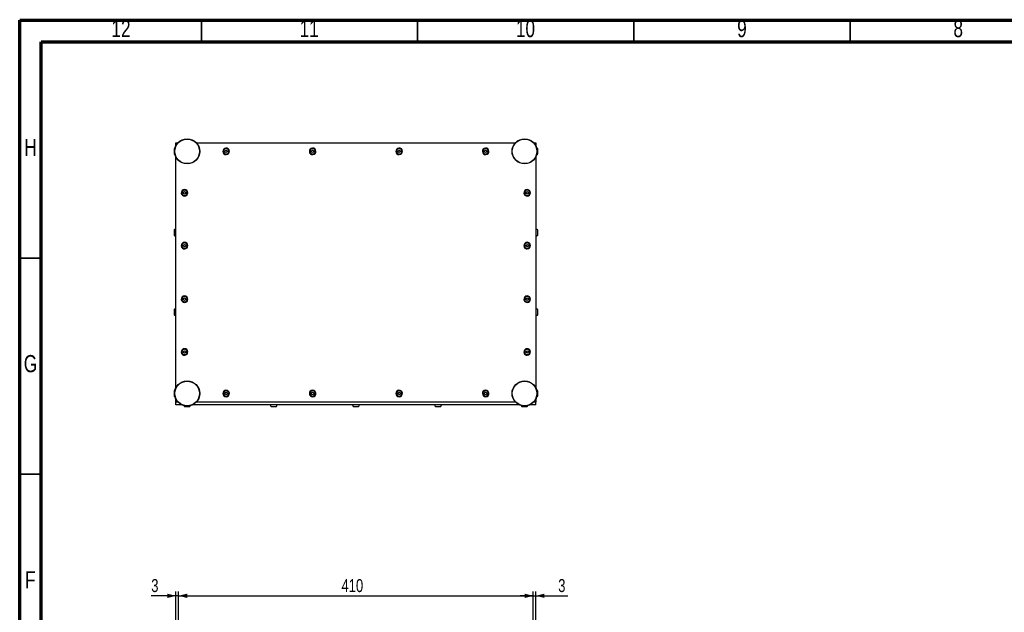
# Model space of a CAD drawing. Header units: millimetres. Extents: x 5 to 594, y 5 to 415.
# Tile 10 of 42: x 5 to 233, y 278 to 415. Entities that reach past the tile are written whole.
import ezdxf

# ---------------------------------------------------------------- set-up
doc = ezdxf.new("R2010")
doc.units = ezdxf.units.MM
doc.layers.add('COTES', color=1, linetype='Continuous')
doc.layers.add('NOTES', color=6, linetype='Continuous')
doc.layers.add('TRAIT-FORT', color=4, linetype='Continuous', lineweight=25)
doc.styles.add('SLDTEXTSTYLE0', font='TXT', dxfattribs={"width": 0.75})
doc.dimstyles.new('SLDDIMSTYLE0', dxfattribs={"dimtxt": 3, "dimasz": 2, "dimexe": 0, "dimexo": 0.0625, "dimgap": 0.75, "dimtad": 1, "dimlfac": 5, "dimrnd": 1e-09, "dimzin": 12, "dimdsep": 46, "dimtxsty": 'SLDTEXTSTYLE0', "dimsah": 1, "dimcen": 0.09, "dimadec": 0, "dimazin": 3, "dimtfac": 1, "dimtofl": 0, "dimtmove": 0, "dimatfit": 3, "dimfxl": 0, "dimfrac": 2, "dimtolj": 1, "dimtzin": 12, "dimarcsym": 0})
doc.dimstyles.new('SLDDIMSTYLE1', dxfattribs={"dimtxt": 3, "dimasz": 2, "dimexe": 0, "dimexo": 0.0625, "dimgap": 0.75, "dimtad": 1, "dimlfac": 5, "dimrnd": 1e-09, "dimzin": 12, "dimdsep": 46, "dimtxsty": 'SLDTEXTSTYLE0', "dimsah": 1, "dimcen": 0.09, "dimadec": 0, "dimazin": 3, "dimtfac": 1, "dimtmove": 0, "dimatfit": 0, "dimfxl": 0, "dimfrac": 2, "dimtolj": 1, "dimtzin": 12, "dimarcsym": 0})

# ---------------------------------------------------------------- blocks, each defined once
blk = doc.blocks.new('_D_7')
at = {"layer": 'COTES', "color": 1}
for p, q in [((41.72, 271.51), (41.72, 282.87)), ((123.72, 271.51), (123.72, 282.87)), ((41.72, 281.87), (123.72, 281.87))]:
    blk.add_line(p, q, dxfattribs=at)
for points in [[(41.72, 281.87), (43.72, 281.37), (43.72, 282.37)], [(123.72, 281.87), (121.72, 282.37), (121.72, 281.37)]]:
    blk.add_solid(points, dxfattribs=at)
at = {"layer": 'COTES', "color": 1, "insert": (79.39, 285.74), "char_height": 3, "attachment_point": 1, "style": 'SLDTEXTSTYLE0'}
blk.add_mtext('410', dxfattribs=at)
blk = doc.blocks.new('_D_8')
at = {"layer": 'COTES', "color": 1}
for p, q in [((41.12, 271.51), (41.12, 282.87)), ((41.72, 271.51), (41.72, 282.87)), ((41.12, 281.87), (35.41, 281.87)), ((41.72, 281.87), (41.12, 281.87)), ((41.72, 281.87), (44.72, 281.87))]:
    blk.add_line(p, q, dxfattribs=at)
for points in [[(41.12, 281.87), (39.12, 282.37), (39.12, 281.37)], [(41.72, 281.87), (43.72, 281.37), (43.72, 282.37)]]:
    blk.add_solid(points, dxfattribs=at)
at = {"layer": 'COTES', "color": 1, "insert": (35.41, 285.74), "char_height": 3, "attachment_point": 1, "style": 'SLDTEXTSTYLE0'}
blk.add_mtext('3', dxfattribs=at)
blk = doc.blocks.new('_D_9')
at = {"layer": 'COTES', "color": 1}
for p, q in [((123.72, 271.51), (123.72, 282.87)), ((124.32, 271.51), (124.32, 282.87)), ((123.72, 281.87), (120.72, 281.87)), ((123.72, 281.87), (124.32, 281.87)), ((124.32, 281.87), (131.71, 281.87))]:
    blk.add_line(p, q, dxfattribs=at)
for points in [[(123.72, 281.87), (121.72, 282.37), (121.72, 281.37)], [(124.32, 281.87), (126.32, 281.37), (126.32, 282.37)]]:
    blk.add_solid(points, dxfattribs=at)
at = {"layer": 'COTES', "color": 1, "insert": (129.49, 285.74), "char_height": 3, "attachment_point": 1, "style": 'SLDTEXTSTYLE0'}
blk.add_mtext('3', dxfattribs=at)

msp = doc.modelspace()

# ---------------------------------------------------------------- linework, layer by layer
at = {"color": 7, "linetype": 'Continuous', "lineweight": 70}
for p, q in [((5, 5), (5, 415)), ((5, 415), (589, 415)), ((10, 10), (10, 410)), ((10, 410), (584, 410))]:
    msp.add_line(p, q, dxfattribs=at)
at = {"color": 7, "linetype": 'Continuous', "lineweight": 35}
for p, q in [((47, 410), (47, 415)), ((97, 410), (97, 415)), ((147, 410), (147, 415)), ((197, 410), (197, 415)), ((10, 360), (5, 360)), ((10, 310), (5, 310))]:
    msp.add_line(p, q, dxfattribs=at)
at = {"layer": 'TRAIT-FORT', "color": 4, "linetype": 'Continuous', "lineweight": 25}
for p, q in [((41.1178, 385.9532), (41.1178, 386.6758)), ((41.1178, 386.6758), (41.6221, 386.6758)), ((45.8134, 386.6758), (119.6221, 386.6758)), ((52.4616, 384.8088), (52.7049, 384.9642)), ((52.4745, 384.5204), (52.4616, 384.8088)), ((52.7049, 384.9642), (52.9611, 384.8312)), ((52.9611, 384.8312), (52.974, 384.5428)), ((72.4616, 384.8088), (72.7049, 384.9642)), ((72.4745, 384.5204), (72.4616, 384.8088)), ((72.7049, 384.9642), (72.9611, 384.8312)), ((72.9611, 384.8312), (72.974, 384.5428)), ((92.4616, 384.8088), (92.7049, 384.9642)), ((92.4745, 384.5204), (92.4616, 384.8088)), ((92.7049, 384.9642), (92.9611, 384.8312)), ((92.9611, 384.8312), (92.974, 384.5428)), ((112.4616, 384.8088), (112.7049, 384.9642)), ((112.4745, 384.5204), (112.4616, 384.8088)), ((112.7049, 384.9642), (112.9611, 384.8312)), ((112.9611, 384.8312), (112.974, 384.5428)), ((123.8134, 386.6758), (124.3178, 386.6758)), ((124.3178, 386.6758), (124.3178, 385.9532)), ((41.1178, 329.9532), (41.1178, 383.3984)), ((52.7307, 384.3874), (52.4745, 384.5204)), ((52.974, 384.5428), (52.7307, 384.3874)), ((72.7307, 384.3874), (72.4745, 384.5204)), ((72.974, 384.5428), (72.7307, 384.3874)), ((92.7307, 384.3874), (92.4745, 384.5204)), ((92.974, 384.5428), (92.7307, 384.3874)), ((112.7307, 384.3874), (112.4745, 384.5204)), ((112.974, 384.5428), (112.7307, 384.3874)), ((124.3178, 383.3984), (124.3178, 329.9532)), ((42.8616, 375.2088), (43.1049, 375.3642)), ((42.8745, 374.9204), (42.8616, 375.2088)), ((43.1307, 374.7874), (42.8745, 374.9204)), ((43.1049, 375.3642), (43.3611, 375.2312)), ((43.374, 374.9428), (43.1307, 374.7874)), ((43.3611, 375.2312), (43.374, 374.9428)), ((122.0616, 375.2088), (122.3049, 375.3642)), ((122.0745, 374.9204), (122.0616, 375.2088)), ((122.3307, 374.7874), (122.0745, 374.9204)), ((122.3049, 375.3642), (122.5611, 375.2312)), ((122.574, 374.9428), (122.3307, 374.7874)), ((122.5611, 375.2312), (122.574, 374.9428)), ((42.8616, 363.0088), (43.1049, 363.1642)), ((42.8745, 362.7204), (42.8616, 363.0088)), ((43.1307, 362.5874), (42.8745, 362.7204)), ((43.1049, 363.1642), (43.3611, 363.0312)), ((43.374, 362.7428), (43.1307, 362.5874)), ((43.3611, 363.0312), (43.374, 362.7428)), ((122.0616, 363.0088), (122.3049, 363.1642)), ((122.0745, 362.7204), (122.0616, 363.0088)), ((122.3307, 362.5874), (122.0745, 362.7204)), ((122.3049, 363.1642), (122.5611, 363.0312)), ((122.574, 362.7428), (122.3307, 362.5874)), ((122.5611, 363.0312), (122.574, 362.7428)), ((42.8616, 350.6088), (43.1049, 350.7642)), ((42.8745, 350.3204), (42.8616, 350.6088)), ((43.1049, 350.7642), (43.3611, 350.6312)), ((43.3611, 350.6312), (43.374, 350.3428)), ((122.0616, 350.6088), (122.3049, 350.7642)), ((122.0745, 350.3204), (122.0616, 350.6088)), ((122.3049, 350.7642), (122.5611, 350.6312)), ((122.5611, 350.6312), (122.574, 350.3428)), ((43.1307, 350.1874), (42.8745, 350.3204)), ((43.374, 350.3428), (43.1307, 350.1874)), ((122.3307, 350.1874), (122.0745, 350.3204)), ((122.574, 350.3428), (122.3307, 350.1874)), ((42.8616, 338.4088), (43.1049, 338.5642)), ((42.8745, 338.1204), (42.8616, 338.4088)), ((43.1307, 337.9874), (42.8745, 338.1204)), ((43.1049, 338.5642), (43.3611, 338.4312)), ((43.374, 338.1428), (43.1307, 337.9874)), ((43.3611, 338.4312), (43.374, 338.1428)), ((122.0616, 338.4088), (122.3049, 338.5642)), ((122.0745, 338.1204), (122.0616, 338.4088)), ((122.3307, 337.9874), (122.0745, 338.1204)), ((122.3049, 338.5642), (122.5611, 338.4312)), ((122.574, 338.1428), (122.3307, 337.9874)), ((122.5611, 338.4312), (122.574, 338.1428)), ((52.4616, 328.8088), (52.7049, 328.9642)), ((52.4745, 328.5204), (52.4616, 328.8088)), ((52.7307, 328.3874), (52.4745, 328.5204)), ((52.7049, 328.9642), (52.9611, 328.8312)), ((52.974, 328.5428), (52.7307, 328.3874)), ((52.9611, 328.8312), (52.974, 328.5428)), ((72.4616, 328.8088), (72.7049, 328.9642)), ((72.4745, 328.5204), (72.4616, 328.8088)), ((72.7307, 328.3874), (72.4745, 328.5204)), ((72.7049, 328.9642), (72.9611, 328.8312)), ((72.974, 328.5428), (72.7307, 328.3874)), ((72.9611, 328.8312), (72.974, 328.5428)), ((92.4616, 328.8088), (92.7049, 328.9642)), ((92.4745, 328.5204), (92.4616, 328.8088)), ((92.7307, 328.3874), (92.4745, 328.5204)), ((92.7049, 328.9642), (92.9611, 328.8312)), ((92.974, 328.5428), (92.7307, 328.3874)), ((92.9611, 328.8312), (92.974, 328.5428)), ((112.4616, 328.8088), (112.7049, 328.9642)), ((112.4745, 328.5204), (112.4616, 328.8088)), ((112.7307, 328.3874), (112.4745, 328.5204)), ((112.7049, 328.9642), (112.9611, 328.8312)), ((112.974, 328.5428), (112.7307, 328.3874)), ((112.9611, 328.8312), (112.974, 328.5428)), ((41.1178, 326.6758), (41.1178, 327.3984)), ((41.1178, 326.0758), (41.1178, 326.6758)), ((41.6221, 326.6758), (41.1178, 326.6758)), ((42.4404, 326.0758), (41.1178, 326.0758)), ((43.0985, 325.6358), (44.3375, 325.6358)), ((120.4404, 326.0758), (44.9952, 326.0758)), ((119.6221, 326.6758), (45.8134, 326.6758)), ((63.0985, 325.6358), (64.3375, 325.6358)), ((82.0985, 325.6358), (83.3375, 325.6358)), ((101.0985, 325.6358), (102.3375, 325.6358)), ((121.0985, 325.6358), (122.3375, 325.6358)), ((124.3178, 326.0758), (122.9952, 326.0758)), ((124.3178, 326.6758), (123.8134, 326.6758)), ((124.3178, 327.3984), (124.3178, 326.6758)), ((124.3178, 326.0758), (124.3178, 326.6758))]:
    msp.add_line(p, q, dxfattribs=at)
for centre, radius in [((43.7178, 384.6758), 2.8969), ((43.7178, 384.6758), 2.8429), ((121.7178, 384.6758), 2.8969), ((121.7178, 384.6758), 2.8429), ((43.7178, 328.6758), 2.8969), ((43.7178, 328.6758), 2.8429), ((121.7178, 328.6758), 2.8969), ((121.7178, 328.6758), 2.8429)]:
    msp.add_circle(centre, radius, dxfattribs=at)
for centre, start, end in [((52.7178, 384.6758), 92.565269, 272.565269), ((52.7178, 384.6758), 272.565269, 92.565269), ((72.7178, 384.6758), 92.565269, 272.565269), ((72.7178, 384.6758), 272.565269, 92.565269), ((92.7178, 384.6758), 92.565269, 272.565269), ((92.7178, 384.6758), 272.565269, 92.565269), ((112.7178, 384.6758), 92.565269, 272.565269), ((112.7178, 384.6758), 272.565269, 92.565269), ((43.1178, 375.0758), 92.565269, 272.565269), ((43.1178, 375.0758), 272.565269, 92.565269), ((122.3178, 375.0758), 92.565269, 272.565269), ((122.3178, 375.0758), 272.565269, 92.565269), ((43.1178, 362.8758), 92.565269, 272.565269), ((43.1178, 362.8758), 272.565269, 92.565269), ((122.3178, 362.8758), 92.565269, 272.565269), ((122.3178, 362.8758), 272.565269, 92.565269), ((43.1178, 350.4758), 92.565269, 272.565269), ((43.1178, 350.4758), 272.565269, 92.565269), ((122.3178, 350.4758), 92.565269, 272.565269), ((122.3178, 350.4758), 272.565269, 92.565269), ((43.1178, 338.2758), 92.565269, 272.565269), ((43.1178, 338.2758), 272.565269, 92.565269), ((122.3178, 338.2758), 92.565269, 272.565269), ((122.3178, 338.2758), 272.565269, 92.565269), ((52.7178, 328.6758), 92.565269, 272.565269), ((52.7178, 328.6758), 272.565269, 92.565269), ((72.7178, 328.6758), 92.565269, 272.565269), ((72.7178, 328.6758), 272.565269, 92.565269), ((92.7178, 328.6758), 92.565269, 272.565269), ((92.7178, 328.6758), 272.565269, 92.565269), ((112.7178, 328.6758), 92.565269, 272.565269), ((112.7178, 328.6758), 272.565269, 92.565269), ((43.7178, 326.0758), 195.470978, 215.39802), ((43.7178, 326.0758), 324.596361, 344.529022), ((63.7178, 326.0758), 180, 215.39802), ((63.7178, 326.0758), 324.596362, 0), ((82.7178, 326.0758), 180, 215.39802), ((82.7178, 326.0758), 324.596362, 0), ((101.7178, 326.0758), 180, 215.39802), ((101.7178, 326.0758), 324.596362, 0), ((121.7178, 326.0758), 195.470978, 215.39802), ((121.7178, 326.0758), 324.596361, 344.529022)]:
    msp.add_arc(centre, 0.76, start, end, dxfattribs=at)
for points, knots in [([(40.9413, 385.4094), (40.9258, 385.4075), (40.8796, 385.4021), (40.7888, 385.3635), (40.7193, 385.3207), (40.676, 385.294)], [0, 0, 0, 0, 0.15995286, 0.47695645, 1, 1, 1, 1]), ([(40.6778, 385.2909), (40.6778, 385.2923), (40.6778, 385.3032), (40.6778, 385.2558), (40.6778, 385.1486), (40.6778, 384.9817), (40.6778, 384.8274), (40.6778, 384.6679), (40.6778, 384.5049), (40.6778, 384.313), (40.6778, 384.1638), (40.6778, 384.0704), (40.6778, 384.0638), (40.6778, 384.0608)], [0, 0, 0, 0, 0.0167385, 0.12413448, 0.23153047, 0.33892646, 0.44632244, 0.47997777, 0.58737375, 0.69476974, 0.80216573, 0.90956171, 1, 1, 1, 1]), ([(52.69, 385.2948), (52.76, 385.2911), (52.8998, 385.2837), (53.0899, 385.1853), (53.2378, 385.0344), (53.3271, 384.8418), (53.3477, 384.6308), (53.2973, 384.4248), (53.1816, 384.2472), (53.0137, 384.1178), (52.858, 384.0666), (52.6982, 384.0509), (52.5355, 384.0711), (52.3458, 384.1655), (52.1978, 384.3174), (52.1085, 384.5097), (52.0878, 384.7208), (52.1382, 384.9267), (52.254, 385.1045), (52.4219, 385.2334), (52.5775, 385.2861), (52.6684, 385.2932), (52.69, 385.2948)], [0, 0, 0, 0, 0.05368623, 0.10737245, 0.16105868, 0.2147449, 0.26843113, 0.32211735, 0.37580358, 0.4294898, 0.48317603, 0.5, 0.55368623, 0.60737245, 0.66105868, 0.7147449, 0.76843113, 0.82211735, 0.87580358, 0.9294898, 0.98317603, 1, 1, 1, 1]), ([(72.69, 385.2948), (72.76, 385.2911), (72.8998, 385.2837), (73.0899, 385.1853), (73.2378, 385.0344), (73.3271, 384.8418), (73.3477, 384.6308), (73.2973, 384.4248), (73.1816, 384.2472), (73.0137, 384.1178), (72.858, 384.0666), (72.6982, 384.0509), (72.5355, 384.0711), (72.3458, 384.1655), (72.1978, 384.3174), (72.1085, 384.5097), (72.0878, 384.7208), (72.1382, 384.9267), (72.254, 385.1045), (72.4219, 385.2334), (72.5775, 385.2861), (72.6684, 385.2932), (72.69, 385.2948)], [0, 0, 0, 0, 0.05368623, 0.10737245, 0.16105868, 0.2147449, 0.26843113, 0.32211735, 0.37580358, 0.4294898, 0.48317603, 0.5, 0.55368623, 0.60737245, 0.66105868, 0.7147449, 0.76843113, 0.82211735, 0.87580358, 0.9294898, 0.98317603, 1, 1, 1, 1]), ([(92.69, 385.2948), (92.76, 385.2911), (92.8998, 385.2837), (93.0899, 385.1853), (93.2378, 385.0344), (93.3271, 384.8418), (93.3477, 384.6308), (93.2973, 384.4248), (93.1816, 384.2472), (93.0137, 384.1178), (92.858, 384.0666), (92.6982, 384.0509), (92.5355, 384.0711), (92.3458, 384.1655), (92.1978, 384.3174), (92.1085, 384.5097), (92.0878, 384.7208), (92.1382, 384.9267), (92.254, 385.1045), (92.4219, 385.2334), (92.5775, 385.2861), (92.6684, 385.2932), (92.69, 385.2948)], [0, 0, 0, 0, 0.05368623, 0.10737245, 0.16105868, 0.2147449, 0.26843113, 0.32211735, 0.37580358, 0.4294898, 0.48317603, 0.5, 0.55368623, 0.60737245, 0.66105868, 0.7147449, 0.76843113, 0.82211735, 0.87580358, 0.9294898, 0.98317603, 1, 1, 1, 1]), ([(112.69, 385.2948), (112.76, 385.2911), (112.8998, 385.2837), (113.0899, 385.1853), (113.2378, 385.0344), (113.3271, 384.8418), (113.3477, 384.6308), (113.2973, 384.4248), (113.1816, 384.2472), (113.0137, 384.1178), (112.858, 384.0666), (112.6982, 384.0509), (112.5355, 384.0711), (112.3458, 384.1655), (112.1978, 384.3174), (112.1085, 384.5097), (112.0878, 384.7208), (112.1382, 384.9267), (112.254, 385.1045), (112.4219, 385.2334), (112.5775, 385.2861), (112.6684, 385.2932), (112.69, 385.2948)], [0, 0, 0, 0, 0.05368623, 0.10737245, 0.16105868, 0.2147449, 0.26843113, 0.32211735, 0.37580358, 0.4294898, 0.48317603, 0.5, 0.55368623, 0.60737245, 0.66105868, 0.7147449, 0.76843113, 0.82211735, 0.87580358, 0.9294898, 0.98317603, 1, 1, 1, 1]), ([(124.7594, 385.289), (124.7347, 385.3074), (124.6762, 385.3512), (124.5816, 385.393), (124.5118, 385.4079), (124.4835, 385.414)], [0, 0, 0, 0, 0.301232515, 0.715879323, 1, 1, 1, 1]), ([(124.7578, 384.0649), (124.7578, 384.0634), (124.7578, 384.0592), (124.7578, 384.1289), (124.7578, 384.2604), (124.7578, 384.4421), (124.7578, 384.6022), (124.7578, 384.7628), (124.7578, 384.9221), (124.7578, 385.1014), (124.7578, 385.229), (124.7578, 385.2944), (124.7578, 385.2886), (124.7578, 385.2867)], [0, 0, 0, 0, 0.05712527, 0.16449596, 0.27186666, 0.37923736, 0.48660805, 0.52025545, 0.62762615, 0.73499684, 0.84236754, 0.94973823, 1, 1, 1, 1]), ([(40.6781, 384.0613), (40.7021, 384.0433), (40.7601, 384), (40.854, 383.9586), (40.9238, 383.9436), (40.9522, 383.9375)], [0, 0, 0, 0, 0.29576605, 0.71353509, 1, 1, 1, 1]), ([(124.494, 383.9422), (124.5096, 383.944), (124.556, 383.9493), (124.6458, 383.9903), (124.7232, 384.0245), (124.762, 384.0593), (124.7624, 384.0597)], [0, 0, 0, 0, 0.15871851, 0.47165537, 0.99363801, 1, 1, 1, 1]), ([(43.09, 375.6948), (43.16, 375.6911), (43.2998, 375.6837), (43.4899, 375.5853), (43.6378, 375.4344), (43.7271, 375.2418), (43.7477, 375.0308), (43.6973, 374.8248), (43.5816, 374.6472), (43.4137, 374.5178), (43.258, 374.4666), (43.0982, 374.4509), (42.9355, 374.4711), (42.7458, 374.5655), (42.5978, 374.7174), (42.5085, 374.9097), (42.4878, 375.1208), (42.5382, 375.3267), (42.654, 375.5045), (42.8219, 375.6334), (42.9775, 375.6861), (43.0684, 375.6932), (43.09, 375.6948)], [0, 0, 0, 0, 0.05368623, 0.10737245, 0.16105868, 0.2147449, 0.26843113, 0.32211735, 0.37580358, 0.4294898, 0.48317603, 0.5, 0.55368623, 0.60737245, 0.66105868, 0.7147449, 0.76843113, 0.82211735, 0.87580358, 0.9294898, 0.98317603, 1, 1, 1, 1]), ([(122.29, 375.6948), (122.36, 375.6911), (122.4998, 375.6837), (122.6899, 375.5853), (122.8378, 375.4344), (122.9271, 375.2418), (122.9477, 375.0308), (122.8973, 374.8248), (122.7816, 374.6472), (122.6137, 374.5178), (122.458, 374.4666), (122.2982, 374.4509), (122.1355, 374.4711), (121.9458, 374.5655), (121.7978, 374.7174), (121.7085, 374.9097), (121.6878, 375.1208), (121.7382, 375.3267), (121.854, 375.5045), (122.0219, 375.6334), (122.1775, 375.6861), (122.2684, 375.6932), (122.29, 375.6948)], [0, 0, 0, 0, 0.05368623, 0.10737245, 0.16105868, 0.2147449, 0.26843113, 0.32211735, 0.37580358, 0.4294898, 0.48317603, 0.5, 0.55368623, 0.60737245, 0.66105868, 0.7147449, 0.76843113, 0.82211735, 0.87580358, 0.9294898, 0.98317603, 1, 1, 1, 1]), ([(41.1178, 366.6358), (41.0425, 366.6295), (40.9363, 366.6205), (40.7885, 366.565), (40.7191, 366.5212), (40.676, 366.494)], [0, 0, 0, 0, 0.47852972, 0.67531386, 1, 1, 1, 1]), ([(40.6778, 366.4909), (40.6778, 366.4923), (40.6778, 366.5032), (40.6778, 366.4558), (40.6778, 366.3486), (40.6778, 366.1817), (40.6778, 366.0274), (40.6778, 365.8679), (40.6778, 365.7049), (40.6778, 365.513), (40.6778, 365.3638), (40.6778, 365.2704), (40.6778, 365.2638), (40.6778, 365.2608)], [0, 0, 0, 0, 0.0167385, 0.12413448, 0.23153047, 0.33892646, 0.44632244, 0.47997777, 0.58737375, 0.69476974, 0.80216573, 0.90956171, 1, 1, 1, 1]), ([(124.7594, 366.489), (124.7348, 366.5075), (124.6763, 366.5516), (124.5627, 366.5985), (124.4389, 366.6308), (124.3539, 366.6343), (124.3178, 366.6358)], [0, 0, 0, 0, 0.19461357, 0.4624993, 0.77161524, 1, 1, 1, 1]), ([(124.7578, 365.2649), (124.7578, 365.2634), (124.7578, 365.2592), (124.7578, 365.3289), (124.7578, 365.4604), (124.7578, 365.6421), (124.7578, 365.8022), (124.7578, 365.9628), (124.7578, 366.1221), (124.7578, 366.3014), (124.7578, 366.429), (124.7578, 366.4944), (124.7578, 366.4886), (124.7578, 366.4867)], [0, 0, 0, 0, 0.05712527, 0.16449596, 0.27186666, 0.37923736, 0.48660805, 0.52025545, 0.62762615, 0.73499684, 0.84236754, 0.94973823, 1, 1, 1, 1]), ([(40.6781, 365.2613), (40.7021, 365.2432), (40.76, 365.1996), (40.8729, 365.1531), (40.9967, 365.1207), (41.0817, 365.1173), (41.1178, 365.1158)], [0, 0, 0, 0, 0.19059916, 0.45982016, 0.77047687, 1, 1, 1, 1]), ([(124.3178, 365.1158), (124.3934, 365.1217), (124.5001, 365.1301), (124.6463, 365.1885), (124.7232, 365.2245), (124.762, 365.2593), (124.7624, 365.2597)], [0, 0, 0, 0, 0.47494254, 0.67025152, 0.99602938, 1, 1, 1, 1]), ([(43.09, 363.4948), (43.16, 363.4911), (43.2998, 363.4837), (43.4899, 363.3853), (43.6378, 363.2344), (43.7271, 363.0418), (43.7477, 362.8308), (43.6973, 362.6248), (43.5816, 362.4472), (43.4137, 362.3178), (43.258, 362.2666), (43.0982, 362.2509), (42.9355, 362.2711), (42.7458, 362.3655), (42.5978, 362.5174), (42.5085, 362.7097), (42.4878, 362.9208), (42.5382, 363.1267), (42.654, 363.3045), (42.8219, 363.4334), (42.9775, 363.4861), (43.0684, 363.4932), (43.09, 363.4948)], [0, 0, 0, 0, 0.053686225, 0.10737245, 0.161058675, 0.2147449, 0.268431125, 0.32211735, 0.375803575, 0.4294898, 0.483176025, 0.5, 0.553686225, 0.60737245, 0.661058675, 0.7147449, 0.768431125, 0.82211735, 0.875803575, 0.9294898, 0.983176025, 1, 1, 1, 1]), ([(122.29, 363.4948), (122.36, 363.4911), (122.4998, 363.4837), (122.6899, 363.3853), (122.8378, 363.2344), (122.9271, 363.0418), (122.9477, 362.8308), (122.8973, 362.6248), (122.7816, 362.4472), (122.6137, 362.3178), (122.458, 362.2666), (122.2982, 362.2509), (122.1355, 362.2711), (121.9458, 362.3655), (121.7978, 362.5174), (121.7085, 362.7097), (121.6878, 362.9208), (121.7382, 363.1267), (121.854, 363.3045), (122.0219, 363.4334), (122.1775, 363.4861), (122.2684, 363.4932), (122.29, 363.4948)], [0, 0, 0, 0, 0.05368623, 0.10737245, 0.16105868, 0.2147449, 0.26843113, 0.32211735, 0.37580358, 0.4294898, 0.48317603, 0.5, 0.55368623, 0.60737245, 0.66105868, 0.7147449, 0.76843113, 0.82211735, 0.87580358, 0.9294898, 0.98317603, 1, 1, 1, 1]), ([(43.09, 351.0948), (43.16, 351.0911), (43.2998, 351.0837), (43.4899, 350.9853), (43.6378, 350.8344), (43.7271, 350.6418), (43.7477, 350.4308), (43.6973, 350.2248), (43.5816, 350.0472), (43.4137, 349.9178), (43.258, 349.8666), (43.0982, 349.8509), (42.9355, 349.8711), (42.7458, 349.9655), (42.5978, 350.1174), (42.5085, 350.3097), (42.4878, 350.5208), (42.5382, 350.7267), (42.654, 350.9045), (42.8219, 351.0334), (42.9775, 351.0861), (43.0684, 351.0932), (43.09, 351.0948)], [0, 0, 0, 0, 0.05368623, 0.10737245, 0.16105868, 0.2147449, 0.26843113, 0.32211735, 0.37580358, 0.4294898, 0.48317603, 0.5, 0.55368623, 0.60737245, 0.66105868, 0.7147449, 0.76843113, 0.82211735, 0.87580358, 0.9294898, 0.98317603, 1, 1, 1, 1]), ([(122.29, 351.0948), (122.36, 351.0911), (122.4998, 351.0837), (122.6899, 350.9853), (122.8378, 350.8344), (122.9271, 350.6418), (122.9477, 350.4308), (122.8973, 350.2248), (122.7816, 350.0472), (122.6137, 349.9178), (122.458, 349.8666), (122.2982, 349.8509), (122.1355, 349.8711), (121.9458, 349.9655), (121.7978, 350.1174), (121.7085, 350.3097), (121.6878, 350.5208), (121.7382, 350.7267), (121.854, 350.9045), (122.0219, 351.0334), (122.1775, 351.0861), (122.2684, 351.0932), (122.29, 351.0948)], [0, 0, 0, 0, 0.05368623, 0.10737245, 0.16105868, 0.2147449, 0.26843113, 0.32211735, 0.37580358, 0.4294898, 0.48317603, 0.5, 0.55368623, 0.60737245, 0.66105868, 0.7147449, 0.76843113, 0.82211735, 0.87580358, 0.9294898, 0.98317603, 1, 1, 1, 1]), ([(41.1178, 348.2358), (41.0425, 348.2295), (40.9363, 348.2205), (40.7885, 348.165), (40.7191, 348.1212), (40.676, 348.094)], [0, 0, 0, 0, 0.47852972, 0.67531386, 1, 1, 1, 1]), ([(40.6778, 348.0909), (40.6778, 348.0923), (40.6778, 348.1032), (40.6778, 348.0558), (40.6778, 347.9486), (40.6778, 347.7817), (40.6778, 347.6274), (40.6778, 347.4679), (40.6778, 347.3049), (40.6778, 347.113), (40.6778, 346.9638), (40.6778, 346.8704), (40.6778, 346.8638), (40.6778, 346.8608)], [0, 0, 0, 0, 0.0167385, 0.12413448, 0.23153047, 0.33892646, 0.44632244, 0.47997777, 0.58737375, 0.69476974, 0.80216573, 0.90956171, 1, 1, 1, 1]), ([(40.6781, 346.8613), (40.7021, 346.8432), (40.76, 346.7996), (40.8729, 346.7531), (40.9967, 346.7207), (41.0817, 346.7173), (41.1178, 346.7158)], [0, 0, 0, 0, 0.19059916, 0.45982016, 0.77047687, 1, 1, 1, 1]), ([(124.7594, 348.089), (124.7348, 348.1075), (124.6763, 348.1516), (124.5627, 348.1985), (124.4389, 348.2308), (124.3539, 348.2343), (124.3178, 348.2358)], [0, 0, 0, 0, 0.19461357, 0.4624993, 0.77161524, 1, 1, 1, 1]), ([(124.3178, 346.7158), (124.3934, 346.7217), (124.5001, 346.7301), (124.6463, 346.7885), (124.7232, 346.8245), (124.762, 346.8593), (124.7624, 346.8597)], [0, 0, 0, 0, 0.474942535, 0.670251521, 0.996029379, 1, 1, 1, 1]), ([(124.7578, 346.8649), (124.7578, 346.8634), (124.7578, 346.8592), (124.7578, 346.9289), (124.7578, 347.0604), (124.7578, 347.2421), (124.7578, 347.4022), (124.7578, 347.5628), (124.7578, 347.7221), (124.7578, 347.9014), (124.7578, 348.029), (124.7578, 348.0944), (124.7578, 348.0886), (124.7578, 348.0867)], [0, 0, 0, 0, 0.057125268, 0.164495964, 0.27186666, 0.379237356, 0.486608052, 0.520255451, 0.627626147, 0.734996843, 0.842367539, 0.949738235, 1, 1, 1, 1]), ([(43.09, 338.8948), (43.16, 338.8911), (43.2998, 338.8837), (43.4899, 338.7853), (43.6378, 338.6344), (43.7271, 338.4418), (43.7477, 338.2308), (43.6973, 338.0248), (43.5816, 337.8472), (43.4137, 337.7178), (43.258, 337.6666), (43.0982, 337.6509), (42.9355, 337.6711), (42.7458, 337.7655), (42.5978, 337.9174), (42.5085, 338.1097), (42.4878, 338.3208), (42.5382, 338.5267), (42.654, 338.7045), (42.8219, 338.8334), (42.9775, 338.8861), (43.0684, 338.8932), (43.09, 338.8948)], [0, 0, 0, 0, 0.05368623, 0.10737245, 0.16105868, 0.2147449, 0.26843113, 0.32211735, 0.37580358, 0.4294898, 0.48317603, 0.5, 0.55368623, 0.60737245, 0.66105868, 0.7147449, 0.76843113, 0.82211735, 0.87580358, 0.9294898, 0.98317603, 1, 1, 1, 1]), ([(122.29, 338.8948), (122.36, 338.8911), (122.4998, 338.8837), (122.6899, 338.7853), (122.8378, 338.6344), (122.9271, 338.4418), (122.9477, 338.2308), (122.8973, 338.0248), (122.7816, 337.8472), (122.6137, 337.7178), (122.458, 337.6666), (122.2982, 337.6509), (122.1355, 337.6711), (121.9458, 337.7655), (121.7978, 337.9174), (121.7085, 338.1097), (121.6878, 338.3208), (121.7382, 338.5267), (121.854, 338.7045), (122.0219, 338.8334), (122.1775, 338.8861), (122.2684, 338.8932), (122.29, 338.8948)], [0, 0, 0, 0, 0.053686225, 0.10737245, 0.161058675, 0.2147449, 0.268431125, 0.32211735, 0.375803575, 0.4294898, 0.483176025, 0.5, 0.553686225, 0.60737245, 0.661058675, 0.7147449, 0.768431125, 0.82211735, 0.875803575, 0.9294898, 0.983176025, 1, 1, 1, 1]), ([(40.9323, 329.408), (40.9198, 329.4065), (40.8767, 329.4012), (40.7888, 329.3633), (40.7193, 329.3206), (40.676, 329.294)], [0, 0, 0, 0, 0.13272929, 0.46000608, 1, 1, 1, 1]), ([(40.6778, 329.2909), (40.6778, 329.2923), (40.6778, 329.3032), (40.6778, 329.2558), (40.6778, 329.1486), (40.6778, 328.9817), (40.6778, 328.8274), (40.6778, 328.6679), (40.6778, 328.5049), (40.6778, 328.313), (40.6778, 328.1638), (40.6778, 328.0704), (40.6778, 328.0638), (40.6778, 328.0608)], [0, 0, 0, 0, 0.0167385, 0.12413448, 0.23153047, 0.33892646, 0.44632244, 0.47997777, 0.58737375, 0.69476974, 0.80216573, 0.90956171, 1, 1, 1, 1]), ([(40.6781, 328.0613), (40.7021, 328.0433), (40.7601, 328), (40.8542, 327.9585), (40.9242, 327.9435), (40.9527, 327.9374)], [0, 0, 0, 0, 0.29521411, 0.71220353, 1, 1, 1, 1]), ([(52.69, 329.2948), (52.76, 329.2911), (52.8998, 329.2837), (53.0899, 329.1853), (53.2378, 329.0344), (53.3271, 328.8418), (53.3477, 328.6308), (53.2973, 328.4248), (53.1816, 328.2472), (53.0137, 328.1178), (52.858, 328.0666), (52.6982, 328.0509), (52.5355, 328.0711), (52.3458, 328.1655), (52.1978, 328.3174), (52.1085, 328.5097), (52.0878, 328.7208), (52.1382, 328.9267), (52.254, 329.1045), (52.4219, 329.2334), (52.5775, 329.2861), (52.6684, 329.2932), (52.69, 329.2948)], [0, 0, 0, 0, 0.05368623, 0.10737245, 0.16105868, 0.2147449, 0.26843113, 0.32211735, 0.37580358, 0.4294898, 0.48317603, 0.5, 0.55368623, 0.60737245, 0.66105868, 0.7147449, 0.76843113, 0.82211735, 0.87580358, 0.9294898, 0.98317603, 1, 1, 1, 1]), ([(72.69, 329.2948), (72.76, 329.2911), (72.8998, 329.2837), (73.0899, 329.1853), (73.2378, 329.0344), (73.3271, 328.8418), (73.3477, 328.6308), (73.2973, 328.4248), (73.1816, 328.2472), (73.0137, 328.1178), (72.858, 328.0666), (72.6982, 328.0509), (72.5355, 328.0711), (72.3458, 328.1655), (72.1978, 328.3174), (72.1085, 328.5097), (72.0878, 328.7208), (72.1382, 328.9267), (72.254, 329.1045), (72.4219, 329.2334), (72.5775, 329.2861), (72.6684, 329.2932), (72.69, 329.2948)], [0, 0, 0, 0, 0.05368623, 0.10737245, 0.16105868, 0.2147449, 0.26843113, 0.32211735, 0.37580358, 0.4294898, 0.48317603, 0.5, 0.55368623, 0.60737245, 0.66105868, 0.7147449, 0.76843113, 0.82211735, 0.87580358, 0.9294898, 0.98317603, 1, 1, 1, 1]), ([(92.69, 329.2948), (92.76, 329.2911), (92.8998, 329.2837), (93.0899, 329.1853), (93.2378, 329.0344), (93.3271, 328.8418), (93.3477, 328.6308), (93.2973, 328.4248), (93.1816, 328.2472), (93.0137, 328.1178), (92.858, 328.0666), (92.6982, 328.0509), (92.5355, 328.0711), (92.3458, 328.1655), (92.1978, 328.3174), (92.1085, 328.5097), (92.0878, 328.7208), (92.1382, 328.9267), (92.254, 329.1045), (92.4219, 329.2334), (92.5775, 329.2861), (92.6684, 329.2932), (92.69, 329.2948)], [0, 0, 0, 0, 0.05368623, 0.10737245, 0.16105868, 0.2147449, 0.26843113, 0.32211735, 0.37580358, 0.4294898, 0.48317603, 0.5, 0.55368623, 0.60737245, 0.66105868, 0.7147449, 0.76843113, 0.82211735, 0.87580358, 0.9294898, 0.98317603, 1, 1, 1, 1]), ([(112.69, 329.2948), (112.76, 329.2911), (112.8998, 329.2837), (113.0899, 329.1853), (113.2378, 329.0344), (113.3271, 328.8418), (113.3477, 328.6308), (113.2973, 328.4248), (113.1816, 328.2472), (113.0137, 328.1178), (112.858, 328.0666), (112.6982, 328.0509), (112.5355, 328.0711), (112.3458, 328.1655), (112.1978, 328.3174), (112.1085, 328.5097), (112.0878, 328.7208), (112.1382, 328.9267), (112.254, 329.1045), (112.4219, 329.2334), (112.5775, 329.2861), (112.6684, 329.2932), (112.69, 329.2948)], [0, 0, 0, 0, 0.05368623, 0.10737245, 0.16105868, 0.2147449, 0.26843113, 0.32211735, 0.37580358, 0.4294898, 0.48317603, 0.5, 0.55368623, 0.60737245, 0.66105868, 0.7147449, 0.76843113, 0.82211735, 0.87580358, 0.9294898, 0.98317603, 1, 1, 1, 1]), ([(124.7594, 329.289), (124.7347, 329.3074), (124.6762, 329.3512), (124.5826, 329.3926), (124.514, 329.4074), (124.4868, 329.4132)], [0, 0, 0, 0, 0.3046351, 0.72396558, 1, 1, 1, 1]), ([(124.4878, 327.9413), (124.5055, 327.9432), (124.5541, 327.9486), (124.6458, 327.9902), (124.7232, 328.0245), (124.762, 328.0593), (124.7624, 328.0597)], [0, 0, 0, 0, 0.17596252, 0.48248502, 0.99376841, 1, 1, 1, 1]), ([(124.7578, 328.0649), (124.7578, 328.0634), (124.7578, 328.0592), (124.7578, 328.1289), (124.7578, 328.2604), (124.7578, 328.4421), (124.7578, 328.6022), (124.7578, 328.7628), (124.7578, 328.9221), (124.7578, 329.1014), (124.7578, 329.229), (124.7578, 329.2944), (124.7578, 329.2886), (124.7578, 329.2867)], [0, 0, 0, 0, 0.05712527, 0.16449596, 0.27186666, 0.37923736, 0.48660805, 0.52025545, 0.62762615, 0.73499684, 0.84236754, 0.94973823, 1, 1, 1, 1])]:
    msp.add_open_spline(points, degree=3, knots=knots, dxfattribs=at)

# ---------------------------------------------------------------- texts
at = {"layer": 'NOTES', "color": 211, "attachment_point": 2, "style": 'SLDTEXTSTYLE0'}
for s, insert, char_height in [('12', (28.4201, 415.0602), 3.96875), ('11', (71.9201, 415.0602), 3.96875), ('10', (121.9201, 415.0602), 3.96875), ('9', (171.96, 415.0602), 3.9688), ('8', (221.96, 415.0602), 3.9688), ('H', (7.4904, 387.5602), 3.9688), ('G', (7.4867, 337.5602), 3.9688), ('F', (7.4577, 287.5602), 3.9688)]:
    msp.add_mtext(s, dxfattribs=dict(at, insert=insert, char_height=char_height))

# ---------------------------------------------------------------- dimensions: what is measured, and where the dimension line sits
at = {"layer": 'COTES', "color": 1}
for base, p1, p2, dimstyle, picture, middle in [((41.1178, 281.8721), (41.7178, 270.5121), (41.1178, 270.5121), 'SLDDIMSTYLE1', '_D_8', (36.5165, 281.8721)), ((123.7178, 281.8721), (41.7178, 270.5121), (123.7178, 270.5121), 'SLDDIMSTYLE0', '_D_7', (82.7178, 281.8721)), ((124.3178, 281.8721), (123.7178, 270.5121), (124.3178, 270.5121), 'SLDDIMSTYLE1', '_D_9', (130.5999, 281.8721))]:
    dim = msp.add_linear_dim(base=base, p1=p1, p2=p2, dimstyle=dimstyle, dxfattribs=at)
    dim.commit()
    dim.dimension.update_dxf_attribs({"geometry": picture, "text_midpoint": middle, "dimtype": 160})

doc.saveas('drawing.dxf')
